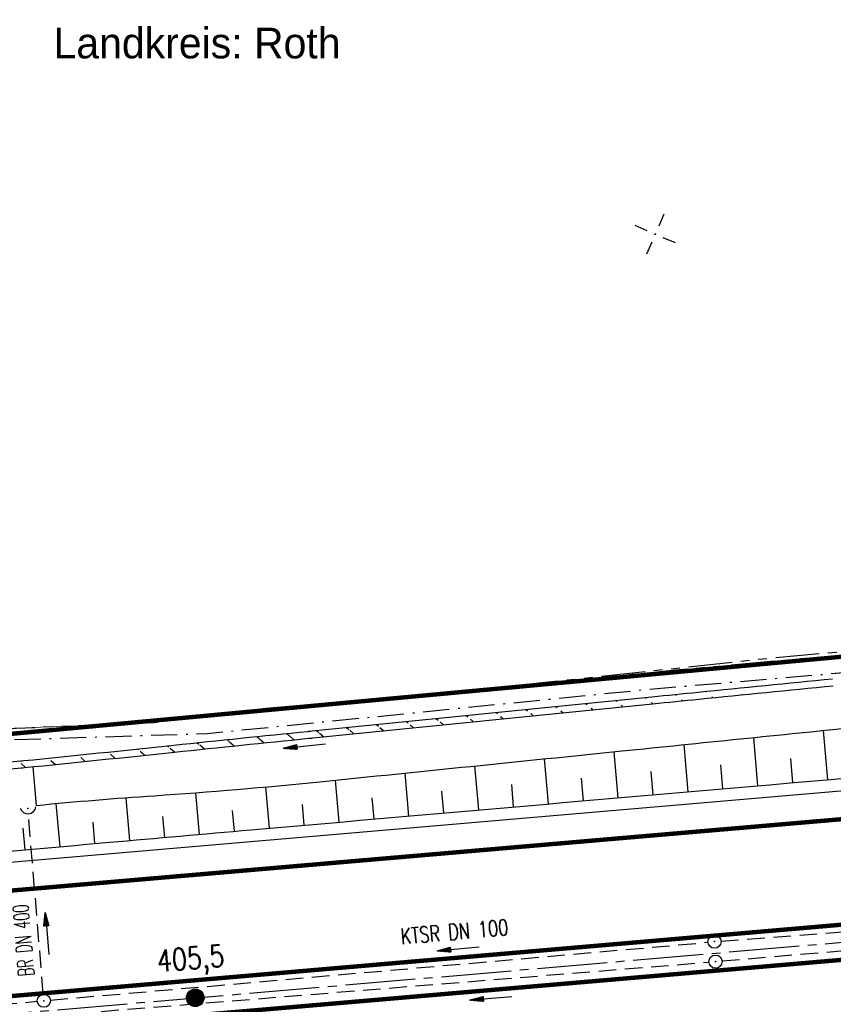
# Model space of a CAD drawing. Extents: x 0 to 1135, y 0 to 420.
# Tile 12 of 84: x 196 to 289, y 200 to 312. Entities that reach past the tile are written whole.
import ezdxf
from ezdxf.enums import TextEntityAlignment as Align

# ---------------------------------------------------------------- set-up
doc = ezdxf.new("R2010")
doc.units = 0
doc.header["$LTSCALE"] = 2
doc.header["$MEASUREMENT"] = 0
for name, pattern in [('ACHSE', [5.5, 4, -0.5, 0.5, -0.5]), ('AUSGEZOGEN', [0]), ('BAB-FM2', [2.6, 1.5, -0.5, 0.1, -0.5]), ('GESTRICH-X2', [1.5, 1, -0.5]), ('PHANTOMX2', [5, 2.5, -0.5, 0.5, -0.5, 0.5, -0.5])]:
    doc.linetypes.add(name, pattern=pattern)
doc.layers.get('0').update_dxf_attribs({"color": 8, "linetype": 'AUSGEZOGEN'})
for name, color, linetype in [('ACHSETOP', 250, 'ACHSE'), ('BAB_FM', 8, 'BAB-FM2'), ('BOESCHG', 8, 'AUSGEZOGEN'), ('DURCHL', 200, 'GESTRICH-X2'), ('FBRTOP', 8, 'AUSGEZOGEN'), ('GRENZL-BAB', 7, 'AUSGEZOGEN'), ('HEKT_B', 250, 'CONTINUOUS'), ('KANAL', 200, 'GESTRICH-X2'), ('Lichtwellenleiter COLT', 8, 'PHANTOMX2'), ('Lichtwellenleiter GLH', 8, 'PHANTOMX2'), ('MULDE', 8, 'AUSGEZOGEN'), ('NETZ', 250, 'AUSGEZOGEN'), ('PFEIL', 200, 'CONTINUOUS'), ('PFEILTOP', 8, 'AUSGEZOGEN'), ('Rinne', 200, 'CONTINUOUS'), ('SCHRIFT', 8, 'AUSGEZOGEN'), ('SCHSYMBOL', 200, 'AUSGEZOGEN'), ('TEXTO', 200, 'CONTINUOUS')]:
    doc.layers.add(name, color=color, linetype=linetype)
doc.styles.add('ROMANS', font='romans.shx', dxfattribs={"width": 0.8})
doc.styles.add('UNIR-H', font='unir_h.shx', dxfattribs={"width": 0.8})

# ---------------------------------------------------------------- blocks, each defined once
blk = doc.blocks.new('IKR')
at = {"color": 0}
for p, q in [((0, 1), (0, 2.5)), ((-2.5, 0), (-1, 0)), ((1, 0), (2.5, 0)), ((0, -2.5), (0, -1))]:
    blk.add_line(p, q, dxfattribs=at)
blk.add_circle((0, 0), 0.05, dxfattribs=at)
blk.add_point((0, 0), dxfattribs=at)
blk = doc.blocks.new('*X16')
at = {"color": 0}
for p, q in [((212.2338378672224, 257.3935923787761), (213.2417524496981, 258.4015069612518)), ((212.2358318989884, 257.4662970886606), (213.1690477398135, 258.3995129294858)), ((212.2367523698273, 257.3257962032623), (213.3095486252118, 258.3985924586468)), ((212.2437289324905, 257.2620620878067), (213.3732827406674, 258.3916158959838)), ((212.2440325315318, 257.5452083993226), (213.0901364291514, 258.3913122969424)), ((212.2541807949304, 257.201803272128), (213.4335415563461, 258.3811640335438)), ((212.2606187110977, 257.6325052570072), (213.0028395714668, 258.3747261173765)), ((212.2676832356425, 257.1445950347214), (213.4907497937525, 258.3676615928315)), ((212.283919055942, 257.0901201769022), (213.5452246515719, 258.3514257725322)), ((212.2898237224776, 257.732420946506), (212.9029238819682, 258.3455211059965)), ((212.3026459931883, 257.0381364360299), (213.5972083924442, 258.3326988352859)), ((212.3236761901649, 256.9884559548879), (213.6468888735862, 258.3116686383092)), ((212.3425626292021, 257.8558705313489), (212.7794742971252, 258.2927821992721)), ((212.3468627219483, 256.9409318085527), (213.6944130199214, 258.2884821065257)), ((212.3720904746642, 256.8954488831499), (213.7398959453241, 258.2632543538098)), ((212.3992698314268, 256.8519175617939), (213.7834272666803, 258.2360749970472)), ((212.4283322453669, 256.8102692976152), (213.8250755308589, 258.2070125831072)), ((212.4592271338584, 256.7704535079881), (213.864891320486, 258.1761176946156)), ((212.4919197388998, 256.7324354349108), (213.9029093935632, 258.1434250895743)), ((212.5263897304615, 256.6961947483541), (213.9391500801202, 258.1089550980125)), ((212.5626304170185, 256.6617247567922), (213.9736200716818, 258.0727144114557)), ((212.6006484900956, 256.6290321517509), (214.0063126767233, 258.0346963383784)), ((212.6404642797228, 256.5981372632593), (214.0372075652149, 257.9948805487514)), ((212.6821125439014, 256.5690748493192), (214.0662699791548, 257.9532322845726)), ((212.7256438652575, 256.5418954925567), (214.0934493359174, 257.9097009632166)), ((212.7711267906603, 256.5166677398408), (214.1186770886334, 257.8642180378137)), ((212.8186509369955, 256.4934812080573), (214.1418636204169, 257.8166938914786)), ((212.8683314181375, 256.4724510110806), (214.1628938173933, 257.7670134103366)), ((212.9203151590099, 256.4537240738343), (214.1816207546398, 257.7150296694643)), ((212.9747900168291, 256.437488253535), (214.1978565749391, 257.6605548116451)), ((213.0319982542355, 256.4239858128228), (214.2113590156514, 257.6033465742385)), ((213.0922570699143, 256.4135339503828), (214.2218108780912, 257.5430877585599)), ((213.1559911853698, 256.4065573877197), (214.2287874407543, 257.4793536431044)), ((213.2237873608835, 256.4036428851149), (214.2317019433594, 257.4115574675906)), ((213.2964920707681, 256.4056369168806), (214.2297079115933, 257.3388527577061)), ((213.3754033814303, 256.4138375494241), (214.22150727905, 257.2599414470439)), ((213.4627002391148, 256.43042372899), (214.2049210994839, 257.1726445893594)), ((213.5626159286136, 256.4596287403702), (214.1757160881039, 257.0727288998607)), ((213.6860655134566, 256.5123676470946), (214.1229771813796, 256.9492793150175))]:
    blk.add_line(p, q, dxfattribs=at)
blk = doc.blocks.new('SRMAST2')
at = {"color": 0}
blk.add_circle((0, 0), 0.9989724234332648, dxfattribs=at)
blk.add_point((0, 0), dxfattribs=at)
blk.add_blockref('*X16', (-213.2327699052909, -257.4025749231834))
blk = doc.blocks.new('40')
at = {"color": 0}
blk.add_arc((0.0246800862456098, 0.3106833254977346), 0.9100732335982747, 192.5363002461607, 347.4636997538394, dxfattribs=at)
blk.add_point((0, 0), dxfattribs=at)
blk = doc.blocks.new('GST')
at = {"color": 0}
blk.add_circle((0, 0), 0.75, dxfattribs=at)
blk.add_point((0, 0), dxfattribs=at)
blk = doc.blocks.new('10')
blk.add_blockref('GST', (0, 0))
blk = doc.blocks.new('PFEIL2')
at = {"color": 0}
for p, q in [((0.8796887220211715, 0.0024565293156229), (-2.401395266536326, -0.0115320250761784)), ((0.8808543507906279, -0.2709205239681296), (0.8785230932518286, 0.2758335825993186)), ((0.8785230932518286, 0.2758335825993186), (2.42908935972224, 0.0090619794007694)), ((0.9110887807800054, 0.2702307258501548), (0.878570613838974, 0.2646884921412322)), ((0.9651190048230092, 0.2609349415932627), (0.8786494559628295, 0.2461975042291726)), ((1.019149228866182, 0.2516391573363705), (0.8787282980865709, 0.2277065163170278)), ((1.073179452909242, 0.24234337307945), (0.8788071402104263, 0.2092155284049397)), ((1.127209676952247, 0.2330475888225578), (0.8788859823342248, 0.1907245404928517)), ((1.18123990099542, 0.2237518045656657), (0.8789648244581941, 0.1722335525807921)), ((1.235270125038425, 0.2144560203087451), (0.8790436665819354, 0.1537425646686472)), ((1.289300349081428, 0.2051602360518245), (0.8791225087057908, 0.1352515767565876)), ((1.34333057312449, 0.195864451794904), (0.8792013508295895, 0.1167605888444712)), ((1.397360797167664, 0.1865686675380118), (0.8792801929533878, 0.0982696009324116)), ((1.451391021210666, 0.1772728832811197), (0.8793590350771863, 0.0797786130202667)), ((1.505421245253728, 0.1679770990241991), (0.8794378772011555, 0.0612876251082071)), ((1.559451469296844, 0.1586813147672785), (0.8795167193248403, 0.0427966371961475)), ((1.613481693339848, 0.1493855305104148), (0.8795955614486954, 0.024305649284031)), ((1.66751191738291, 0.140089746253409), (0.8796744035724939, 0.005814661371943)), ((1.721542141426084, 0.1307939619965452), (0.8797532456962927, -0.0126763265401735)), ((1.775572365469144, 0.1214981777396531), (0.8798320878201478, -0.0311673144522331)), ((1.82960258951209, 0.1122023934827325), (0.8799109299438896, -0.0496583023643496)), ((1.883632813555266, 0.1029066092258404), (0.8799897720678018, -0.0681492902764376)), ((1.937663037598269, 0.0936108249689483), (0.8800686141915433, -0.08664027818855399)), ((1.991693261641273, 0.0843150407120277), (0.8801474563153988, -0.105131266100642)), ((2.045723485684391, 0.0750192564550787), (0.8802262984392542, -0.1236222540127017)), ((2.099753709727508, 0.0657234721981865), (0.8803051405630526, -0.1421132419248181)), ((2.153783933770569, 0.056427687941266), (0.8803839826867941, -0.1606042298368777)), ((2.207814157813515, 0.0471319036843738), (0.8804628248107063, -0.1790952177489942)), ((2.26184438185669, 0.0378361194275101), (0.8805416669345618, -0.1975862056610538)), ((2.315874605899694, 0.0285403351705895), (0.8806205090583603, -0.2160771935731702)), ((2.36990482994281, 0.0192445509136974), (0.8806993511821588, -0.2345681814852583)), ((2.423935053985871, 0.009948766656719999), (0.8807781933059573, -0.2530591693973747)), ((2.42908935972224, 0.0090619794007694), (0.8808543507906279, -0.2709205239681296))]:
    blk.add_line(p, q, dxfattribs=at)

msp = doc.modelspace()

# ---------------------------------------------------------------- hatches: boundary and pattern name
at = {"layer": 'Rinne'}
h = msp.add_hatch(dxfattribs=at)
h.set_pattern_fill('ANSI31', color=256, scale=20, style=0)
h.set_pattern_definition([(318.9969920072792, (453.7312342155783, 212.0784177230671), (1.640246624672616, 1.886687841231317), [])])
edge = h.paths.add_edge_path()
edge.add_arc((-2.087226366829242, 2292.82518478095), 2075.645024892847, 274.504059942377, 274.8126292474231)
edge.add_arc((135.3596299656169, 660.3297250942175), 437.3736602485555, 274.8126291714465, 275.4848390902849)
edge.add_arc((-18710.24256823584, 196923.721425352), 197603.485464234, 275.4848390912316, 275.4903897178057)
edge.add_arc((189.1297321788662, 300.5570178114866), 74.10776313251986, 275.4903921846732, 275.7770130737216)
edge.add_arc((-234.0790207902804, 4483.661422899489), 4278.565886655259, 275.7770130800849, 276.0076538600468)
edge.add_arc((570.9833120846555, -3166.164748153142), 3413.505733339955, 95.74943675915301, 96.00765381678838, ccw=False)
edge.add_arc((384.1937851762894, -1310.973367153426), 1548.934633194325, 95.73183385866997, 95.7494367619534, ccw=False)
edge.add_line((229.4976671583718, 230.2169549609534), (268.3103877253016, 234.1126924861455))
edge.add_arc((995.3624661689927, -7009.548142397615), 7280.05680030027, 95.6897148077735, 95.73162764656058, ccw=False)
edge.add_arc((6304.93117572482, -60301.35098076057), 60835.70794604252, 95.67521703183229, 95.68971593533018, ccw=False)
edge.add_arc((-2.095623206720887, 2292.8841924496), 2074.90452133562, 274.5040441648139, 274.812629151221)
edge.add_arc((135.2984978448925, 661.0150241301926), 437.2616643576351, 274.8126293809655, 275.4848396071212)
edge.add_arc((-18704.52695374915, 196864.2274797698), 197542.9175978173, 275.4848396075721, 275.4903898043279)
edge.add_arc((189.0527856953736, 301.330245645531), 74.08480528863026, 275.4903876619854, 275.7769868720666)
edge.add_arc((-234.0331382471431, 4483.239682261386), 4277.341665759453, 275.7769868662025, 276.0076682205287)
edge.add_arc((570.8898531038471, -3165.244193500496), 3413.380447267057, 95.74943776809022, 96.00766788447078, ccw=False)
edge.add_arc((383.8175536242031, -1307.24464893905), 1545.986982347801, 95.73180207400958, 95.74943776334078, ccw=False)
edge.add_line((229.4166784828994, 231.012845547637), (268.2304895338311, 234.90869266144))
edge.add_arc((995.2858115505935, -7008.784455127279), 7280.089275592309, 95.68971378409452, 95.73162764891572, ccw=False)
edge.add_arc((6304.870465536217, -60300.73360794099), 60835.88759569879, 95.67521782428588, 95.68971709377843, ccw=False)

# ---------------------------------------------------------------- linework, layer by layer
at = {"layer": 'ACHSETOP', "flags": 128}
msp.add_lwpolyline([(25, 184.1205579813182), (166.2682044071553, 196.2614207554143), (290.8089636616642, 206.9640144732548), (340.6251635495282, 211.2453150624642), (365.5339212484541, 213.3862248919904), (390.4413634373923, 215.5266156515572), (412.7644238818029, 217.4469586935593), (415.3501211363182, 217.6675254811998), (440.2701258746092, 219.6585603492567), (465.2098451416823, 221.4011996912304), (490.1644151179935, 222.894284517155), (515.1337149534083, 224.1400476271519), (540.1133998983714, 225.136014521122), (565.10255266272, 225.8825834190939), (590.0975040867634, 226.3813472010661), (615.0961422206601, 226.6299522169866), (640.0961134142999, 226.630510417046), (665.0943884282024, 226.3810663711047), (690.0895309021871, 225.8833338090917), (715.07851159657, 225.1353573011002), (740.0580595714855, 224.1396470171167), (765.0273783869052, 222.8943683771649), (789.9827988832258, 221.4011142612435), (814.9216900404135, 219.6588465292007), (839.8422172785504, 217.6683616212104), (864.741749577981, 215.4286213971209), (889.6170159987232, 212.9421360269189), (914.4672201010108, 210.2070709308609), (939.2886927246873, 207.2250189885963), (949.9999999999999, 205.8297865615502)], dxfattribs=at)
at = {"layer": 'BAB_FM', "flags": 128}
msp.add_lwpolyline([(25, 211.3060317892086), (68.22539655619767, 215.3744910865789), (117.9984025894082, 220.1596630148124), (173.5349631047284, 227.9500703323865), (180.4234455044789, 229.5465696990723), (217.4586743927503, 230.7263243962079), (267.2145323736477, 235.7107598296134), (317.0485418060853, 239.9899272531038), (366.962802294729, 243.1166827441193), (416.9446279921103, 245.4462965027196), (467.1525159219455, 248.6748384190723), (518.135215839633, 251.6319474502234), (568.2765914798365, 254.2733297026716), (616.8761462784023, 255.8414052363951)], dxfattribs=at)
at = {"layer": 'BOESCHG'}
for p, q in [((288.3070180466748, 225.4458072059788), (287.8215830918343, 231.072189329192)), ((272.366405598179, 224.0685402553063), (271.9005897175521, 229.4500731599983)), ((280.3366652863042, 224.7577119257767), (279.8612473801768, 230.261167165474)), ((264.396269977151, 223.3779353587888), (263.9399308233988, 228.6389397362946)), ((256.4262590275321, 222.6858931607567), (255.9793206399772, 227.827746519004)), ((276.3515200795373, 224.4133037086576), (276.1162283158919, 227.134465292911)), ((284.3218325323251, 225.1018653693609), (284.0816219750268, 227.884274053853)), ((240.4866121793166, 221.2974969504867), (240.0582428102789, 226.205203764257)), ((248.4563730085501, 221.9924136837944), (248.0187604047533, 227.0164766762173)), ((268.3813222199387, 223.723417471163), (268.1507882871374, 226.3839641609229)), ((232.5169767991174, 220.601142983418), (232.097760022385, 225.3940130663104)), ((252.4413003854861, 222.3393330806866), (252.2201673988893, 224.8807271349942)), ((260.4112489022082, 223.0320939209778), (260.1854342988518, 225.6327233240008)), ((216.5780878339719, 219.2040733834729), (216.1605343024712, 223.9572396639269)), ((224.5474671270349, 219.9033518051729), (224.1342071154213, 224.6183241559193)), ((244.4714769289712, 221.6451349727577), (244.2549870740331, 224.1279824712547)), ((200.6397146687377, 217.8011295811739), (200.2056707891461, 222.7283613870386)), ((208.6088505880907, 218.5031780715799), (208.1783761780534, 223.3920018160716)), ((228.5322062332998, 220.2524270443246), (228.3246722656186, 222.6226838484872)), ((236.5017787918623, 220.949499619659), (236.2898879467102, 223.374548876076)), ((220.5627599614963, 219.5539122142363), (220.355718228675, 221.913501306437)), ((204.624281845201, 218.1521631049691), (204.4072743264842, 220.615197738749)), ((212.5934513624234, 218.8538286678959), (212.381625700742, 221.2623041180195)), ((196.6551423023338, 217.4501549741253), (196.4396994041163, 219.8962597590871))]:
    msp.add_line(p, q, dxfattribs=at)
for points in [[(197.9497958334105, 222.5141291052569, -0.007662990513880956), (211.4270841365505, 223.6207302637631, 0.008736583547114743), (230.3188316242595, 225.212747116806, 5.301569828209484e-06), (247.561154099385, 226.9698390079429, -5.50127796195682e-06), (264.8034765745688, 228.7269308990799, -4.122079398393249e-06), (291.8450773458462, 231.4820997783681, -8.47281259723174e-06), (305.0010285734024, 232.8221809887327, -0.005283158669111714), (326.6691979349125, 234.7978708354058, -0.001822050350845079), (389.5710385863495, 239.6330399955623, -0.0003707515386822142), (402.6346348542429, 240.579607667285, 0.000241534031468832), (422.6875941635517, 242.0274039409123, 0.004628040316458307), (447.6683284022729, 244.0757162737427, -0.009008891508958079), (460.5109041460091, 245.0155565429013, -0.03311904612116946), (468.2868008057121, 244.9286198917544, 0.005140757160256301), (475.7987667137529, 244.4237165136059, 0.01090437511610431)], [(114.162958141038, 211.0206688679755, 0.003251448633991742), (117.8484515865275, 210.7055707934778, 0.03920171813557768), (118.1557152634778, 210.705440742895, 0.001578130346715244), (134.4470730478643, 212.0295137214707, 0.0008688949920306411), (164.0240731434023, 214.5791379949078, 3.922801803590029e-05), (206.3086296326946, 218.3015729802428, -0.0001029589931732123), (222.4188254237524, 219.7177318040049, -0.000322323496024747), (279.3981345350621, 224.6776344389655, -0.0002473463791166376), (353.6566656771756, 231.0564107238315, -0.001445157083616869), (396.8526111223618, 234.6196689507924, -0.002266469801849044), (424.411602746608, 236.6871790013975, -0.002037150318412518), (426.7424372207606, 236.8418787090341, -7.14643518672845e-05), (484.3402645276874, 240.4207956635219, -0.001601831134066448)]]:
    msp.add_lwpolyline(points, format="xyb", dxfattribs=at)
at = {"layer": 'DURCHL'}
msp.add_line((198.7289356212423, 200.9671175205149), (197.0357971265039, 221.3927654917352), dxfattribs=at)
at = {"layer": 'FBRTOP', "const_width": 0.5}
for points in [[(88.00927508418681, 187.5283629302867, -2.329752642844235e-07), (104.8390138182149, 188.9747523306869, -3.322446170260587e-07), (166.4394570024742, 194.2687661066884, -1.99545580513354e-06), (228.7098312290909, 199.620062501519, 1.697081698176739e-06), (290.980205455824, 204.971358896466, 7.911701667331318e-07), (321.6491723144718, 207.6070955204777, 1.267256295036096e-06), (340.7964161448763, 209.2526604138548, 2.42227213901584e-06), (353.2508030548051, 210.3231160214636, -6.630900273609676e-07), (365.7051899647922, 211.3935716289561, -7.427367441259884e-06), (378.1588949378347, 212.4637656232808, 1.112358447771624e-06), (390.6125999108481, 213.533959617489, 4.420002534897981e-05), (401.7742204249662, 214.494138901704, -4.573096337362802e-05), (412.9358409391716, 215.4543181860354, -0.0001563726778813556)], [(87.66558115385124, 191.5135581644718, -3.161427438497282e-07), (104.4965272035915, 192.9600485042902, -4.508490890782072e-07), (166.0969518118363, 198.2540754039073, -1.995456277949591e-06), (228.3673368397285, 203.6053727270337, 1.697082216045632e-06), (290.6377218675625, 208.9566700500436, 5.354030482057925e-07), (321.3067197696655, 211.5923935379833, 8.575827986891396e-07), (340.4539109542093, 213.2379697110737, 2.422267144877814e-06), (352.908281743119, 214.3084239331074, -6.630853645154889e-07), (365.3626525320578, 215.3788781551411, -7.42736599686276e-06), (377.8163897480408, 216.4490749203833, 1.11298509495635e-06), (390.2701269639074, 217.5192716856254, 4.419975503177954e-05), (401.4315668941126, 218.4794354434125, -4.549379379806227e-05), (412.593006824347, 219.4395992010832, -0.0001564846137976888)]]:
    msp.add_lwpolyline(points, format="xyb", dxfattribs=at)
at = {"layer": 'FBRTOP'}
msp.add_lwpolyline([(25, 201.4341451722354), (164.7911507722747, 213.4480670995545), (289.3320031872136, 224.1506688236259), (339.1481099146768, 228.4319614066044), (364.0567285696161, 230.572859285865), (388.9644488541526, 232.7132739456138)], dxfattribs=at)
at = {"layer": 'FBRTOP', "const_width": 0.5}
msp.add_lwpolyline([(25, 198.1721649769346), (165.0694362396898, 210.2100032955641), (289.6102711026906, 220.9126035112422), (339.4263953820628, 225.193897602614), (364.3350402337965, 227.3347977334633), (389.2427081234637, 229.4752078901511)], dxfattribs=at)
at = {"layer": 'GRENZL-BAB', "const_width": 0.5}
msp.add_lwpolyline([(187.545, 229.981), (327.16, 242.943)], dxfattribs=at)
at = {"layer": 'KANAL'}
for p, q in [((276.1347740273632, 207.0180382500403), (354.3191381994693, 212.9010464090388)), ((276.2432792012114, 204.7568023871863), (354.3856727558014, 211.4069764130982)), ((199.5215827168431, 200.2817857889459), (274.6449694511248, 206.8809713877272)), ((199.3662198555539, 198.5101197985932), (274.7534746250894, 204.6197355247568)), ((175.7865308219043, 198.1851442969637), (198.0321763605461, 200.1456362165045))]:
    msp.add_line(p, q, dxfattribs=at)
at = {"layer": 'Lichtwellenleiter COLT', "lineweight": 0, "flags": 128}
for points in [[(950, 235.5594157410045), (949.4741470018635, 235.6314663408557), (890.2093404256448, 241.4523411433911), (827.6918167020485, 247.7586643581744), (772.095692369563, 251.9127351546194), (757.187208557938, 254.7895311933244), (745.6535056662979, 254.3381481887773), (713.2222126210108, 252.8618306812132), (657.3052924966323, 251.9954030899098), (650.4514269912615, 253.3715722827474), (644.4676507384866, 255.3457127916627), (634.8009429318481, 256.7013105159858), (593.3754588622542, 256.8239057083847), (544.4279747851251, 254.4733577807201), (529.6454734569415, 252.6807810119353), (460.9872778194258, 250.9845508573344), (401.6350081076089, 248.3924146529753), (336.2258320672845, 243.8793821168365), (271.3572357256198, 238.0175180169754), (222.3642330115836, 233.1815252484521)], [(222.3642330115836, 233.1815252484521), (211.4147580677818, 231.9815771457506), (133.2618146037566, 228.7700118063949), (97.99222129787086, 218.7819558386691), (83.51247074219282, 214.6808817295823), (70.68024084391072, 213.860040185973), (29.20277387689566, 210.0609752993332), (25, 209.7590922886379)]]:
    msp.add_lwpolyline(points, dxfattribs=at)
at = {"layer": 'Lichtwellenleiter GLH', "flags": 128}
msp.add_lwpolyline([(25.00000000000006, 209.7510579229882), (27.44434388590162, 209.9304189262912), (30.37596860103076, 210.1643345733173), (61.38094825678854, 213.2846104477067), (83.51247074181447, 214.6808817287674), (97.99222129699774, 218.7819558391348), (133.2618146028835, 228.7700118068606), (211.4147580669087, 231.9815771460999), (224.1514024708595, 233.6168438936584), (245.0473470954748, 235.383806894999), (280.9136655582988, 239.2455252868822), (325.8068132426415, 243.3463570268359), (362.7402247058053, 246.3011236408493), (404.8969684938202, 248.7870796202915), (442.482104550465, 250.5736989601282), (489.2934193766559, 252.9129802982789), (544.768740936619, 255.9639443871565), (550.2756862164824, 255.3523868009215), (606.3363723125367, 257.1124789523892), (607.5151501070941, 257.2864557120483), (610.6675760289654, 257.2555396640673), (620.7792744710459, 257.4673807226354), (641.2223976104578, 256.6117515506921), (649.5056158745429, 253.7919855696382), (658.4778611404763, 252.077230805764), (702.3224523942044, 252.3238353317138), (737.7498024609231, 254.1096626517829), (758.5024294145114, 255.4711616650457), (769.8943194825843, 253.0068610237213), (788.7258507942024, 250.5985799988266), (851.1206515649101, 245.8728592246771), (891.8751102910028, 241.6481976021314), (928.3189349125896, 238.0837204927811), (947.852144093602, 235.8930128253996), (950, 235.7131392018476)], dxfattribs=at)
at = {"layer": 'MULDE'}
msp.add_line((197.9497958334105, 222.5141291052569), (197.5781929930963, 226.9258078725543), dxfattribs=at)
msp.add_lwpolyline([(288.8028620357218, 237.5612419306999, -0.002480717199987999), (330.2460458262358, 241.3445440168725, -0.005382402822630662), (349.3724558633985, 242.787691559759, -7.576205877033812e-05), (417.995205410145, 247.2127168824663, -0.001240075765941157), (422.1883951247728, 247.4720287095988, -0.001692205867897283), (430.9899608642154, 247.9645314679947, -0.0006802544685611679), (452.8903127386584, 249.0857795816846, -0.01701158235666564), (454.6086653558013, 249.1128848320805, -0.00400789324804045), (461.8986464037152, 248.9213843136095)], format="xyb", dxfattribs=at)
at = {"layer": 'Rinne'}
for points in [[(160.8455124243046, 224.387405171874, 0.001346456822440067), (171.9836550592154, 225.2949736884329, 0.002933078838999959), (177.0930034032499, 225.7553517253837, 2.421730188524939e-05), (196.1411277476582, 227.5853218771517, 0.001250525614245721), (196.509917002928, 227.6217009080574, 0.001006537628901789), (213.640133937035, 229.3896182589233, -0.001126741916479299), (228.9432088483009, 230.9652479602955, -7.695021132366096e-05), (229.4166784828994, 231.012845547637, -9.386882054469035e-07), (268.2304895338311, 234.90869266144, -0.0001828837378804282), (273.5296982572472, 235.4386207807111, -6.326499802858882e-05), (288.8491744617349, 236.9629734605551)], [(160.9126304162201, 223.5902256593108, 0.001346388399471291), (172.0541817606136, 224.4980734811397, 0.00293307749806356), (177.1648364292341, 224.9585691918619, 2.421917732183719e-05), (196.2202766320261, 226.7892420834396, 0.001250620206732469), (196.5892080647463, 226.8256352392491, 0.001006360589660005), (213.7213137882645, 228.5937493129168, -0.001126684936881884), (229.0241766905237, 230.1693551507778, -7.680715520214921e-05), (229.4976671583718, 230.2169549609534, -9.370117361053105e-07), (268.3103877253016, 234.1126924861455, -0.0001828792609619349), (273.6094430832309, 234.6426053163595, -6.326340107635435e-05), (288.9284873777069, 236.1669147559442)]]:
    msp.add_lwpolyline(points, format="xyb", dxfattribs=at)

# ---------------------------------------------------------------- block references
at = {"layer": 'HEKT_B', "rotation": 66.53305225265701}
msp.add_blockref('SRMAST2', (216.0844042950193, 200.5427213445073), dxfattribs=at)
at = {"layer": 'NETZ', "rotation": 156.5331}
msp.add_blockref('IKR', (268.618, 287.717), dxfattribs=at)
at = {"layer": 'PFEIL'}
for p, rotation in [((199.1571059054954, 207.8749457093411), 94.72085225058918), ((246.1148522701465, 206.1389569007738), 185.033252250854), ((249.8622123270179, 200.502565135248), 184.6239522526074)]:
    msp.add_blockref('PFEIL2', p, dxfattribs=dict(at, rotation=rotation))
at = {"layer": 'PFEILTOP', "rotation": 185.8229965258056}
msp.add_blockref('PFEIL2', (228.5553264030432, 229.2915230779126), dxfattribs=at)
at = {"layer": 'SCHSYMBOL', "rotation": 4.911952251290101}
for name, p in [('40', (196.9768457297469, 222.1509506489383)), ('10', (275.3865582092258, 206.9569392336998)), ('10', (275.4951128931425, 204.6782391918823)), ('10', (198.7886834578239, 200.2107669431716))]:
    msp.add_blockref(name, p, dxfattribs=at)

# ---------------------------------------------------------------- texts
at = {"layer": 'DURCHL', "style": 'ROMANS', "width": 0.6}
msp.add_text('BR DN 400', height=1.8, rotation=94.72085225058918, dxfattribs=at).set_placement((197.3577316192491, 207.1770569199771), align=Align.CENTER)
at = {"layer": 'HEKT_B', "style": 'ROMANS', "width": 0.8}
msp.add_text('405,5', height=2.5, rotation=4.911952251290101, dxfattribs=at).set_placement((211.8181197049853, 203.4948083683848))
at = {"layer": 'SCHRIFT', "style": 'UNIR-H'}
msp.add_text('Landkreis: Roth', height=3.5, dxfattribs=at).set_placement((199.8962996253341, 307.7882427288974))
at = {"layer": 'TEXTO', "style": 'ROMANS', "width": 0.75}
msp.add_text('KTSR DN 100', height=1.8, rotation=5.033252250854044, dxfattribs=at).set_placement((245.763256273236, 207.1884791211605), align=Align.CENTER)

doc.saveas('drawing.dxf')
